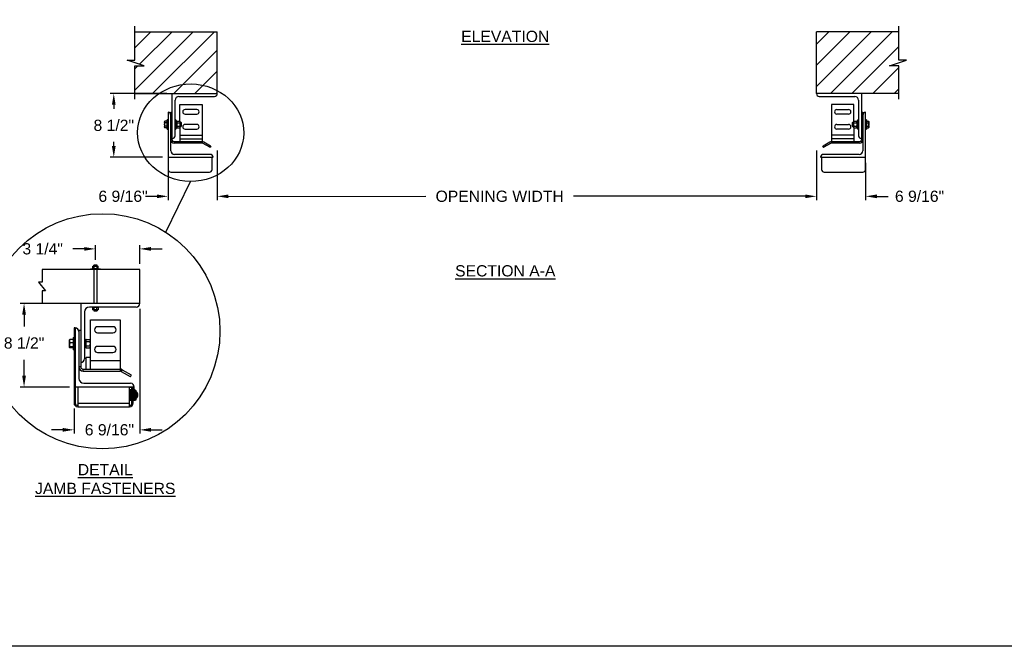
# Model space of a CAD drawing. Header units: inches. Extents: x 144.9 to 238.4, y 214.8 to 247.7.
# Tile 79 of 256: x 151.8 to 160, y 234.4 to 239.7. Entities that reach past the tile are written whole.
import ezdxf

# ---------------------------------------------------------------- set-up
doc = ezdxf.new("R2010")
doc.units = ezdxf.units.IN
doc.header["$LTSCALE"] = 0.25
doc.header["$MEASUREMENT"] = 0
for name, color, linetype in [('ANNOTATIONS', 1, 'Continuous'), ('DETAILS', 4, 'Continuous'), ('MOTOR LH', 7, 'Continuous')]:
    doc.layers.add(name, color=color, linetype=linetype)
doc.styles.add('ARIAL', font='arial.ttf', dxfattribs={"height": 0.09375})
doc.dimstyles.new('STANDARD$0', dxfattribs={"dimtxt": 0.09375, "dimasz": 0.09375, "dimexe": 0.03125, "dimexo": 0.046875, "dimgap": 0.09, "dimtad": 0, "dimtih": 1, "dimtoh": 1, "dimdec": 4, "dimzin": 0, "dimdsep": 46, "dimtxsty": 'ARIAL', "dimcen": 0.09, "dimadec": 0, "dimazin": 0, "dimtfac": 1, "dimtdec": 4, "dimtofl": 0, "dimtmove": 0, "dimatfit": 1, "dimfxl": 1, "dimtolj": 1, "dimtzin": 0, "dimarcsym": 0})
pattern_1 = [(45, (-24.72043, -11.24791), (-0.08838835, 0.08838835), [])]

# ---------------------------------------------------------------- blocks, each defined once
blk = doc.blocks.new('*D52')
at = {"layer": 'ANNOTATIONS', "color": 0, "lineweight": -2, "transparency": 16777216}
for p, q in [((153.0498, 239.06), (152.5772, 239.06)), ((152.6085, 238.9663), (152.6085, 238.9329)), ((152.6085, 238.6225), (152.6085, 238.6559)), ((153.0146, 238.5288), (152.5772, 238.5288))]:
    blk.add_line(p, q, dxfattribs=at)
at = {"layer": 'ANNOTATIONS', "color": 0, "transparency": 16777216}
for points in [[(152.5928, 238.9663), (152.6241, 238.9663), (152.6085, 239.06)], [(152.5928, 238.6225), (152.6241, 238.6225), (152.6085, 238.5288)]]:
    blk.add_solid(points, dxfattribs=at)
at = {"layer": 'defpoints', "color": 0, "transparency": 16777216}
for p in [(153.0966, 239.06), (152.6085, 238.5288), (153.0615, 238.5288)]:
    blk.add_point(p, dxfattribs=at)
at = {"layer": 'ANNOTATIONS', "color": 0, "transparency": 16777216, "insert": (152.6085, 238.7944), "char_height": 0.09375, "attachment_point": 5, "style": 'ARIAL'}
blk.add_mtext('\\A1;8 1/2"', dxfattribs=at)
blk = doc.blocks.new('*D56')
at = {"layer": 'ANNOTATIONS', "color": 0, "lineweight": -2, "transparency": 16777216}
for p, q in [((152.8256, 237.2622), (152.8256, 236.2223)), ((152.2768, 236.4303), (152.2768, 236.2223)), ((152.1831, 236.2535), (152.0893, 236.2535)), ((152.9193, 236.2535), (153.0131, 236.2535))]:
    blk.add_line(p, q, dxfattribs=at)
at = {"layer": 'ANNOTATIONS', "color": 0, "transparency": 16777216}
for points in [[(152.1831, 236.2692), (152.1831, 236.2379), (152.2768, 236.2535)], [(152.9193, 236.2692), (152.9193, 236.2379), (152.8256, 236.2535)]]:
    blk.add_solid(points, dxfattribs=at)
at = {"layer": 'defpoints', "color": 0, "transparency": 16777216}
for p in [(152.8256, 237.309), (152.2768, 236.4771), (152.8256, 236.2535)]:
    blk.add_point(p, dxfattribs=at)
at = {"layer": 'ANNOTATIONS', "color": 0, "transparency": 16777216, "insert": (152.5719, 236.2535), "char_height": 0.09375, "attachment_point": 5, "style": 'ARIAL'}
blk.add_mtext('\\A1;6 9/16"', dxfattribs=at)
blk = doc.blocks.new('*D57')
at = {"layer": 'ANNOTATIONS', "color": 0, "lineweight": -2, "transparency": 16777216}
for p, q in [((152.1661, 237.309), (151.8286, 237.309)), ((151.8599, 237.2153), (151.8599, 237.1162)), ((151.8599, 236.7048), (151.8599, 236.8392)), ((152.2398, 236.611), (151.8286, 236.611))]:
    blk.add_line(p, q, dxfattribs=at)
at = {"layer": 'ANNOTATIONS', "color": 0, "transparency": 16777216}
for points in [[(151.8442, 237.2153), (151.8755, 237.2153), (151.8599, 237.309)], [(151.8442, 236.7048), (151.8755, 236.7048), (151.8599, 236.611)]]:
    blk.add_solid(points, dxfattribs=at)
at = {"layer": 'defpoints', "color": 0, "transparency": 16777216}
for p in [(152.213, 237.309), (151.8599, 236.611), (152.2867, 236.611)]:
    blk.add_point(p, dxfattribs=at)
at = {"layer": 'ANNOTATIONS', "color": 0, "transparency": 16777216, "insert": (151.8599, 236.9777), "char_height": 0.09375, "attachment_point": 5, "style": 'ARIAL'}
blk.add_mtext('\\A1;8 1/2"', dxfattribs=at)
blk = doc.blocks.new('*D58')
at = {"layer": 'ANNOTATIONS', "color": 0, "lineweight": -2, "transparency": 16777216}
for p, q in [((152.3619, 237.7638), (152.2681, 237.7638)), ((152.4556, 237.6738), (152.4556, 237.795)), ((152.8256, 237.6392), (152.8256, 237.795)), ((152.9193, 237.7638), (153.0131, 237.7638))]:
    blk.add_line(p, q, dxfattribs=at)
at = {"layer": 'ANNOTATIONS', "color": 0, "transparency": 16777216}
for points in [[(152.3619, 237.7794), (152.3619, 237.7482), (152.4556, 237.7638)], [(152.9193, 237.7794), (152.9193, 237.7482), (152.8256, 237.7638)]]:
    blk.add_solid(points, dxfattribs=at)
at = {"layer": 'defpoints', "color": 0, "transparency": 16777216}
for p in [(152.8256, 237.7638), (152.4556, 237.6269), (152.8256, 237.5923)]:
    blk.add_point(p, dxfattribs=at)
at = {"layer": 'ANNOTATIONS', "color": 0, "transparency": 16777216, "insert": (152.015, 237.7638), "char_height": 0.09375, "attachment_point": 5, "style": 'ARIAL'}
blk.add_mtext('\\A1;3 1/4"', dxfattribs=at)
blk = doc.blocks.new('*D59')
at = {"layer": 'ANNOTATIONS', "color": 0, "lineweight": -2, "transparency": 16777216}
for p, q in [((153.4716, 238.5841), (153.4716, 238.1712)), ((158.4716, 238.5842), (158.4716, 238.1713)), ((153.5654, 238.2024), (155.212, 238.2025)), ((158.3779, 238.2025), (156.4447, 238.2025))]:
    blk.add_line(p, q, dxfattribs=at)
at = {"layer": 'ANNOTATIONS', "color": 0, "transparency": 16777216}
for points in [[(153.5654, 238.218), (153.5654, 238.1868), (153.4716, 238.2024)], [(158.3779, 238.2181), (158.3779, 238.1869), (158.4716, 238.2025)]]:
    blk.add_solid(points, dxfattribs=at)
at = {"layer": 'defpoints', "color": 0, "transparency": 16777216}
for p in [(153.4716, 238.631), (158.4716, 238.6311), (158.4716, 238.2025)]:
    blk.add_point(p, dxfattribs=at)
at = {"layer": 'ANNOTATIONS', "color": 0, "transparency": 16777216, "insert": (155.8284, 238.2025), "char_height": 0.09375, "attachment_point": 5, "style": 'ARIAL'}
blk.add_mtext('\\A1;OPENING WIDTH', dxfattribs=at)

msp = doc.modelspace()

# ---------------------------------------------------------------- hatches: boundary and pattern name
at = {"layer": 'MOTOR LH'}
h = msp.add_hatch(dxfattribs=at)
h.set_pattern_fill('ANSI31', color=256, style=0)
h.set_pattern_definition(pattern_1)
h.paths.add_polyline_path([(153.47163, 239.57566), (152.78413, 239.57566), (152.78413, 239.33845), (152.72002, 239.33845), (152.86209, 239.29155), (152.78413, 239.29155), (152.78413, 239.06003), (153.47163, 239.06003), (153.47163, 239.22253)])
h = msp.add_hatch(dxfattribs=at)
h.set_pattern_fill('ANSI31', color=256, style=0)
h.set_pattern_definition(pattern_1)
h.paths.add_polyline_path([(159.22323, 239.33845), (159.15913, 239.33845), (159.15913, 239.57566), (158.47163, 239.57566), (158.47163, 239.06003), (158.4898, 239.06003), (159.15913, 239.06003), (159.15913, 239.29155), (159.08116, 239.29155)])

# ---------------------------------------------------------------- linework, layer by layer
at = {"layer": 'ANNOTATIONS'}
for p, q in [((153.06147, 238.48191), (153.06147, 238.17116)), ((158.88178, 238.48191), (158.88178, 238.17116)), ((152.96772, 238.20241), (152.87397, 238.20241)), ((158.97553, 238.20241), (159.06928, 238.20241))]:
    msp.add_line(p, q, dxfattribs=at)
for points in [[(152.96772, 238.21804), (152.96772, 238.18679), (153.06147, 238.20241)], [(158.97553, 238.21804), (158.97553, 238.18679), (158.88178, 238.20241)]]:
    msp.add_solid(points, dxfattribs=at)
at = {"layer": 'defpoints'}
msp.add_lwpolyline([(165.56148, 234.44685), (144.92558, 234.44685), (144.92558, 247.18196), (165.56148, 247.18196)], close=True, dxfattribs=at)
at = {"layer": 'DETAILS'}
for p, q in [((153.04254, 237.90268), (153.24739, 238.32638)), ((152.43242, 237.60861), (152.43242, 237.61967)), ((152.43242, 237.61967), (152.47882, 237.61967)), ((152.43248, 237.59886), (152.43248, 237.61967)), ((152.44193, 237.61967), (152.44193, 237.62688)), ((152.46931, 237.62688), (152.44193, 237.62688)), ((152.44543, 237.59886), (152.44543, 237.61967)), ((152.46857, 237.59886), (152.46857, 237.61967)), ((152.46931, 237.61967), (152.46931, 237.62688)), ((152.47877, 237.59886), (152.47877, 237.61967)), ((152.47882, 237.60861), (152.47882, 237.61967)), ((152.82556, 237.59229), (152.01019, 237.59229)), ((152.01019, 237.59229), (152.01019, 237.48721)), ((152.4965, 237.59558), (152.41474, 237.59558)), ((152.41474, 237.59229), (152.41474, 237.59558)), ((152.42934, 237.59886), (152.42934, 237.59558)), ((152.42934, 237.59886), (152.4819, 237.59886)), ((152.44193, 237.59229), (152.44193, 237.30904)), ((152.46931, 237.30904), (152.46931, 237.59229)), ((152.4819, 237.59558), (152.4819, 237.59886)), ((152.4965, 237.59229), (152.4965, 237.59558)), ((152.82556, 237.30904), (152.82556, 237.59229)), ((152.01019, 237.48721), (151.98102, 237.48721)), ((151.98102, 237.48721), (152.03936, 237.41413)), ((152.03936, 237.41413), (152.01019, 237.41413)), ((152.01019, 237.41413), (152.01019, 237.30904)), ((152.82556, 237.30904), (152.01019, 237.30904)), ((152.33284, 237.30904), (152.33284, 236.78042)), ((152.79476, 237.27825), (152.4047, 237.27825)), ((152.42913, 237.27825), (152.42913, 237.27497)), ((152.48169, 237.27497), (152.42913, 237.27497)), ((152.43226, 237.27497), (152.43226, 237.25416)), ((152.44246, 237.27497), (152.44246, 237.25416)), ((152.4656, 237.27497), (152.4656, 237.25416)), ((152.47855, 237.27497), (152.47855, 237.25416)), ((152.48169, 237.27497), (152.48169, 237.27825)), ((152.36364, 237.23719), (152.36364, 236.84713)), ((152.43221, 237.26522), (152.43221, 237.25416)), ((152.47861, 237.25416), (152.43221, 237.25416)), ((152.44172, 237.25416), (152.44172, 237.24695)), ((152.44172, 237.24695), (152.46909, 237.24695)), ((152.46909, 237.25416), (152.46909, 237.24695)), ((152.47861, 237.26522), (152.47861, 237.25416)), ((152.41459, 236.75989), (152.41459, 237.17049)), ((152.41459, 237.17049), (152.66095, 237.17049)), ((152.60193, 237.11403), (152.47362, 237.11403)), ((152.66095, 237.17049), (152.66095, 236.7445)), ((152.26862, 237.02419), (152.27683, 237.02419)), ((152.26862, 237.02419), (152.26862, 236.92155)), ((152.28665, 237.10375), (152.27683, 237.10375)), ((152.27683, 237.10375), (152.27683, 236.47715)), ((152.28665, 237.10375), (152.28665, 236.47715)), ((152.31745, 237.08324), (152.31745, 236.68289)), ((152.33284, 237.08324), (152.31745, 237.08324)), ((152.47362, 237.06271), (152.60193, 237.06271)), ((152.23873, 237.00366), (152.23906, 237.00424)), ((152.23873, 236.94208), (152.23873, 237.00366)), ((152.23906, 236.9415), (152.23873, 236.94208)), ((152.23906, 237.00424), (152.24045, 237.00664)), ((152.24148, 237.00825), (152.24041, 237.00553)), ((152.2407, 237.00658), (152.24148, 237.00825)), ((152.26862, 237.00831), (152.24148, 237.00831)), ((152.26862, 237.00825), (152.24148, 237.00825)), ((152.26862, 237.00635), (152.24148, 237.00635)), ((152.26862, 236.97924), (152.24148, 236.97924)), ((152.26862, 236.94576), (152.24148, 236.94576)), ((152.26862, 237.00842), (152.2513, 237.00842)), ((152.36364, 237.00855), (152.3739, 237.00855)), ((152.3739, 236.93719), (152.3739, 237.00855)), ((152.3739, 237.00366), (152.37801, 237.00843)), ((152.37801, 236.93731), (152.3739, 236.94208)), ((152.37801, 237.00843), (152.40659, 237.00843)), ((152.37801, 236.99065), (152.40659, 236.99065)), ((152.37801, 236.95509), (152.40659, 236.95509)), ((152.40659, 237.00843), (152.41069, 237.00366)), ((152.41069, 236.94208), (152.40659, 236.93731)), ((152.41069, 237.00366), (152.41069, 236.94208)), ((152.41069, 236.9934), (152.41459, 236.9934)), ((152.41459, 236.95234), (152.41069, 236.95234)), ((152.60193, 236.94979), (152.47362, 236.94979)), ((152.24045, 236.9391), (152.23926, 236.94116)), ((152.26862, 236.93939), (152.24148, 236.93939)), ((152.26862, 236.93749), (152.24148, 236.93749)), ((152.26862, 236.93743), (152.24148, 236.93743)), ((152.26862, 236.93732), (152.2513, 236.93732)), ((152.27683, 236.92155), (152.26862, 236.92155)), ((152.3739, 236.94106), (152.36364, 236.94106)), ((152.3739, 236.93893), (152.36364, 236.93893)), ((152.3739, 236.93719), (152.36364, 236.93719)), ((152.37801, 236.93731), (152.40659, 236.93731)), ((152.47362, 236.89847), (152.60193, 236.89847)), ((152.33284, 236.78042), (152.31745, 236.78042)), ((152.37867, 236.75989), (152.37867, 236.85738)), ((152.41459, 236.85738), (152.37867, 236.85738)), ((152.41459, 236.83175), (152.66095, 236.83175)), ((152.35337, 236.7445), (152.35337, 236.75989)), ((152.35337, 236.75989), (152.66095, 236.75989)), ((152.35337, 236.7445), (152.66095, 236.7445)), ((152.37867, 236.76113), (152.41459, 236.76113)), ((152.67122, 236.74175), (152.67891, 236.75508)), ((152.67122, 236.74175), (152.74502, 236.69914)), ((152.67891, 236.75508), (152.75271, 236.71247)), ((152.75062, 236.70064), (152.75422, 236.70686)), ((152.35851, 236.64183), (152.74857, 236.64183)), ((152.77937, 236.61103), (152.28665, 236.61103)), ((152.30718, 236.61103), (152.30718, 236.4468)), ((152.73919, 236.4468), (152.73919, 236.61103)), ((152.73919, 236.60856), (152.75972, 236.60856)), ((152.75415, 236.58691), (152.73919, 236.58691)), ((152.73919, 236.58689), (152.75415, 236.58689)), ((152.75415, 236.58685), (152.73919, 236.58685)), ((152.73919, 236.58657), (152.75415, 236.58657)), ((152.75415, 236.58646), (152.73919, 236.58646)), ((152.73919, 236.58593), (152.75415, 236.58593)), ((152.75415, 236.58575), (152.73919, 236.58575)), ((152.73919, 236.58497), (152.75415, 236.58497)), ((152.75415, 236.58472), (152.73919, 236.58472)), ((152.73919, 236.5837), (152.75415, 236.5837)), ((152.75415, 236.58338), (152.73919, 236.58338)), ((152.73919, 236.58212), (152.75415, 236.58212)), ((152.75415, 236.58175), (152.73919, 236.58175)), ((152.73919, 236.58026), (152.75415, 236.58026)), ((152.75415, 236.57982), (152.73919, 236.57982)), ((152.73919, 236.57812), (152.75415, 236.57812)), ((152.75415, 236.57763), (152.73919, 236.57763)), ((152.73919, 236.57572), (152.75415, 236.57572)), ((152.75415, 236.57518), (152.73919, 236.57518)), ((152.73919, 236.57308), (152.75415, 236.57308)), ((152.75415, 236.57249), (152.73919, 236.57249)), ((152.73919, 236.57023), (152.75415, 236.57023)), ((152.75415, 236.56959), (152.73919, 236.56959)), ((152.73919, 236.56717), (152.75415, 236.56717)), ((152.75415, 236.56649), (152.73919, 236.56649)), ((152.73919, 236.56394), (152.75415, 236.56394)), ((152.75415, 236.56323), (152.73919, 236.56323)), ((152.73919, 236.56055), (152.75415, 236.56055)), ((152.75415, 236.55981), (152.73919, 236.55981)), ((152.73919, 236.55704), (152.75415, 236.55704)), ((152.75415, 236.55628), (152.73919, 236.55628)), ((152.73919, 236.55343), (152.75415, 236.55343)), ((152.75415, 236.55265), (152.73919, 236.55265)), ((152.73919, 236.54975), (152.75415, 236.54975)), ((152.75415, 236.54896), (152.73919, 236.54896)), ((152.73919, 236.54603), (152.75415, 236.54603)), ((152.75415, 236.54523), (152.73919, 236.54523)), ((152.73919, 236.54229), (152.75415, 236.54229)), ((152.75415, 236.5415), (152.73919, 236.5415)), ((152.73919, 236.53857), (152.75415, 236.53857)), ((152.75415, 236.53778), (152.73919, 236.53778)), ((152.73919, 236.53489), (152.75415, 236.53489)), ((152.75415, 236.53411), (152.73919, 236.53411)), ((152.73919, 236.53128), (152.75415, 236.53128)), ((152.75415, 236.58689), (152.75415, 236.50127)), ((152.7554, 236.57319), (152.75538, 236.57307)), ((152.7567, 236.57076), (152.75734, 236.57076)), ((152.75863, 236.57319), (152.75862, 236.57307)), ((152.75972, 236.47715), (152.75972, 236.61103)), ((152.76954, 236.47715), (152.76954, 236.61103)), ((152.76954, 236.60856), (152.77937, 236.60856)), ((152.76954, 236.58691), (152.78571, 236.58691)), ((152.78571, 236.58688), (152.76954, 236.58688)), ((152.76954, 236.58664), (152.78571, 236.58664)), ((152.78571, 236.58654), (152.76954, 236.58654)), ((152.76954, 236.58604), (152.78571, 236.58604)), ((152.78571, 236.58587), (152.76954, 236.58587)), ((152.76954, 236.58513), (152.78571, 236.58513)), ((152.78571, 236.58489), (152.76954, 236.58489)), ((152.76954, 236.5839), (152.78571, 236.5839)), ((152.78571, 236.5836), (152.76954, 236.5836)), ((152.76954, 236.58237), (152.78571, 236.58237)), ((152.78571, 236.582), (152.76954, 236.582)), ((152.76954, 236.58055), (152.78571, 236.58055)), ((152.78571, 236.58012), (152.76954, 236.58012)), ((152.76954, 236.57845), (152.78571, 236.57845)), ((152.78571, 236.57797), (152.76954, 236.57797)), ((152.76954, 236.57609), (152.78571, 236.57609)), ((152.78571, 236.57555), (152.76954, 236.57555)), ((152.76954, 236.57348), (152.78571, 236.57348)), ((152.78571, 236.5729), (152.76954, 236.5729)), ((152.76954, 236.57066), (152.78571, 236.57066)), ((152.78571, 236.57003), (152.76954, 236.57003)), ((152.76954, 236.56763), (152.78571, 236.56763)), ((152.78571, 236.56696), (152.76954, 236.56696)), ((152.76954, 236.56442), (152.78571, 236.56442)), ((152.78571, 236.56371), (152.76954, 236.56371)), ((152.76954, 236.56105), (152.78571, 236.56105)), ((152.78571, 236.56032), (152.76954, 236.56032)), ((152.76954, 236.55756), (152.78571, 236.55756)), ((152.78571, 236.5568), (152.76954, 236.5568)), ((152.76954, 236.55396), (152.78571, 236.55396)), ((152.78571, 236.55319), (152.76954, 236.55319)), ((152.76954, 236.55029), (152.78571, 236.55029)), ((152.78571, 236.5495), (152.76954, 236.5495)), ((152.76954, 236.54658), (152.78571, 236.54658)), ((152.78571, 236.54578), (152.76954, 236.54578)), ((152.76954, 236.54284), (152.78571, 236.54284)), ((152.78571, 236.54204), (152.76954, 236.54204)), ((152.76954, 236.53911), (152.78571, 236.53911)), ((152.78571, 236.53832), (152.76954, 236.53832)), ((152.76954, 236.53542), (152.78571, 236.53542)), ((152.78571, 236.53464), (152.76954, 236.53464)), ((152.76954, 236.5318), (152.78571, 236.5318)), ((152.78571, 236.53104), (152.76954, 236.53104)), ((152.77937, 236.60856), (152.77936, 236.61041)), ((152.77937, 236.58691), (152.77937, 236.61103)), ((152.78571, 236.50223), (152.78571, 236.58691)), ((152.78571, 236.5829), (152.79541, 236.5829)), ((152.78571, 236.58287), (152.79541, 236.58287)), ((152.78571, 236.57593), (152.79541, 236.57593)), ((152.78571, 236.55097), (152.79541, 236.55097)), ((152.78571, 236.53711), (152.79541, 236.53711)), ((152.79541, 236.50528), (152.79541, 236.5829)), ((152.79541, 236.57093), (152.79551, 236.57075)), ((152.79541, 236.57012), (152.7977, 236.56987)), ((152.7977, 236.56987), (152.7977, 236.51831)), ((152.28665, 236.47715), (152.27683, 236.47715)), ((152.30718, 236.47715), (152.73919, 236.47715)), ((152.75415, 236.53052), (152.73919, 236.53052)), ((152.73919, 236.52776), (152.75415, 236.52776)), ((152.75415, 236.52703), (152.73919, 236.52703)), ((152.73919, 236.52437), (152.75415, 236.52437)), ((152.75415, 236.52367), (152.73919, 236.52367)), ((152.73919, 236.52114), (152.75415, 236.52114)), ((152.75415, 236.52047), (152.73919, 236.52047)), ((152.73919, 236.51807), (152.75415, 236.51807)), ((152.75415, 236.51744), (152.73919, 236.51744)), ((152.73919, 236.5152), (152.75415, 236.5152)), ((152.75415, 236.51462), (152.73919, 236.51462)), ((152.73919, 236.51256), (152.75415, 236.51256)), ((152.75415, 236.51202), (152.73919, 236.51202)), ((152.73919, 236.51015), (152.75415, 236.51015)), ((152.75415, 236.50967), (152.73919, 236.50967)), ((152.73919, 236.508), (152.75415, 236.508)), ((152.75415, 236.50758), (152.73919, 236.50758)), ((152.73919, 236.50613), (152.75415, 236.50613)), ((152.75415, 236.50576), (152.73919, 236.50576)), ((152.73919, 236.50454), (152.75415, 236.50454)), ((152.75415, 236.50424), (152.73919, 236.50424)), ((152.73919, 236.50326), (152.75415, 236.50326)), ((152.75415, 236.50302), (152.73919, 236.50302)), ((152.73919, 236.50228), (152.75415, 236.50228)), ((152.75415, 236.50212), (152.73919, 236.50212)), ((152.73919, 236.50163), (152.75415, 236.50163)), ((152.75415, 236.50153), (152.73919, 236.50153)), ((152.73919, 236.5013), (152.75415, 236.5013)), ((152.75415, 236.50127), (152.73919, 236.50127)), ((152.75358, 236.51744), (152.75357, 236.51769)), ((152.75415, 236.51273), (152.75972, 236.51273)), ((152.75571, 236.51742), (152.75508, 236.51742)), ((152.75703, 236.51511), (152.75702, 236.51499)), ((152.75895, 236.51742), (152.75831, 236.51742)), ((152.76954, 236.47715), (152.75972, 236.47715)), ((152.76954, 236.52827), (152.78571, 236.52827)), ((152.78571, 236.52753), (152.76954, 236.52753)), ((152.76954, 236.52486), (152.78571, 236.52486)), ((152.78571, 236.52415), (152.76954, 236.52415)), ((152.76954, 236.5216), (152.78571, 236.5216)), ((152.78571, 236.52092), (152.76954, 236.52092)), ((152.76954, 236.5185), (152.78571, 236.5185)), ((152.78571, 236.51787), (152.76954, 236.51787)), ((152.76993, 236.51502), (152.76954, 236.51574)), ((152.76954, 236.51561), (152.78571, 236.51561)), ((152.78571, 236.51502), (152.76954, 236.51502)), ((152.76954, 236.51293), (152.78571, 236.51293)), ((152.78571, 236.51239), (152.76954, 236.51239)), ((152.76954, 236.51048), (152.78571, 236.51048)), ((152.78571, 236.51), (152.76954, 236.51)), ((152.76954, 236.5083), (152.78571, 236.5083)), ((152.78571, 236.50787), (152.76954, 236.50787)), ((152.76954, 236.50638), (152.78571, 236.50638)), ((152.78571, 236.50601), (152.76954, 236.50601)), ((152.76954, 236.50475), (152.78571, 236.50475)), ((152.78571, 236.50445), (152.76954, 236.50445)), ((152.76954, 236.50343), (152.78571, 236.50343)), ((152.78571, 236.50318), (152.76954, 236.50318)), ((152.76954, 236.50241), (152.78571, 236.50241)), ((152.78571, 236.50223), (152.76954, 236.50223)), ((152.76954, 236.5017), (152.78571, 236.5017)), ((152.78571, 236.5016), (152.76954, 236.5016)), ((152.76954, 236.50133), (152.78571, 236.50133)), ((152.78571, 236.50129), (152.76954, 236.50129)), ((152.76954, 236.50127), (152.78571, 236.50127)), ((152.78571, 236.51219), (152.79541, 236.51219)), ((152.78571, 236.50528), (152.79541, 236.50528)), ((152.78571, 236.50129), (152.78571, 236.50222)), ((152.7977, 236.51831), (152.79541, 236.51806)), ((152.30718, 236.4468), (152.73919, 236.4468))]:
    msp.add_line(p, q, dxfattribs=at)
msp.add_circle((152.51324, 237.07666), 0.98106, dxfattribs=at)
for centre, radius, start, end in [((152.4047, 237.23719), 0.04106, 90, 180), ((152.79476, 237.30904), 0.03079, 270, 0), ((152.47362, 237.08837), 0.02566, 90, 270), ((152.60193, 237.08837), 0.02566, 270, 90), ((152.28665, 237.07295), 0.03079, 0, 90), ((152.47362, 236.92413), 0.02566, 90, 270), ((152.60193, 236.92413), 0.02566, 270, 90), ((152.35337, 236.78042), 0.03593, 180, 270), ((152.33284, 236.84713), 0.03079, 270, 0), ((152.35337, 236.78042), 0.02053, 180, 270), ((152.66095, 236.72397), 0.03593, 60, 90), ((152.66095, 236.72397), 0.02053, 60, 90), ((152.74707, 236.7027), 0.00411, 240, 330), ((152.75066, 236.70892), 0.00411, 330, 60), ((152.35851, 236.68289), 0.04106, 180, 270), ((152.74857, 236.61103), 0.03079, 360, 90), ((152.77779, 236.54409), 0.03258, 307.686145, 52.313855), ((152.30718, 236.47715), 0.03035, 180, 270), ((152.30718, 236.47715), 0.02053, 180, 270), ((152.73919, 236.47715), 0.03035, 270, 0), ((152.73919, 236.47715), 0.02053, 270, 0)]:
    msp.add_arc(centre, radius, start, end, dxfattribs=at)
msp.add_ellipse((153.25019, 238.73336), major_axis=(0.4425, -0.00305), ratio=0.919729, dxfattribs=at)
for points, knots in [([(152.24148, 237.00635), (152.24071, 237.00415), (152.23916, 236.99971), (152.23887, 236.99511), (152.23873, 236.99279)], [0, 0, 0, 0, 0.4954797, 1, 1, 1, 1]), ([(152.23873, 236.99279), (152.23873, 236.99247), (152.23876, 236.99004), (152.23936, 236.98545), (152.24077, 236.98132), (152.24148, 236.97924)], [0, 0, 0, 0, 0.0701138, 0.5307849, 1, 1, 1, 1]), ([(152.24148, 236.97924), (152.24111, 236.97799), (152.23949, 236.97253), (152.23906, 236.96686), (152.23873, 236.9625)], [0, 0, 0, 0, 0.22935, 1, 1, 1, 1]), ([(152.23873, 236.9625), (152.23876, 236.9611), (152.2389, 236.95544), (152.24037, 236.94992), (152.24148, 236.94576)], [0, 0, 0, 0, 0.2462973, 1, 1, 1, 1]), ([(152.24148, 236.94576), (152.24071, 236.94524), (152.23916, 236.9442), (152.23887, 236.94312), (152.23873, 236.94257)], [0, 0, 0, 0, 0.4954604, 1, 1, 1, 1]), ([(152.23873, 236.94257), (152.23873, 236.9425), (152.23876, 236.94193), (152.23936, 236.94085), (152.24077, 236.93988), (152.24148, 236.93939)], [0, 0, 0, 0, 0.07010078, 0.53078485, 1, 1, 1, 1]), ([(152.23917, 237.00417), (152.23927, 237.00441), (152.2396, 237.00515), (152.24072, 237.00586), (152.24148, 237.00635)], [0, 0, 0, 0, 0.3181838, 1, 1, 1, 1]), ([(152.37801, 237.00843), (152.37693, 237.00705), (152.37473, 237.00423), (152.37391, 237.00116), (152.3739, 236.99958), (152.3739, 236.99954)], [0, 0, 0, 0, 0.4843255, 0.9863193, 1, 1, 1, 1]), ([(152.3739, 236.99954), (152.37406, 236.99829), (152.37438, 236.99576), (152.37622, 236.99282), (152.37761, 236.99114), (152.37801, 236.99065)], [0, 0, 0, 0, 0.4063083, 0.8272677, 1, 1, 1, 1]), ([(152.37801, 236.99065), (152.37693, 236.98789), (152.37473, 236.98226), (152.37391, 236.97611), (152.3739, 236.97295), (152.3739, 236.97287)], [0, 0, 0, 0, 0.48434, 0.9863261, 1, 1, 1, 1]), ([(152.3739, 236.97287), (152.37406, 236.97038), (152.37438, 236.96531), (152.37622, 236.95942), (152.37761, 236.95607), (152.37801, 236.95509)], [0, 0, 0, 0, 0.4062922, 0.82727, 1, 1, 1, 1]), ([(152.37801, 236.95509), (152.3774, 236.95434), (152.37596, 236.95256), (152.37429, 236.94959), (152.37403, 236.94734), (152.3739, 236.9462)], [0, 0, 0, 0, 0.2654638, 0.6280537, 1, 1, 1, 1]), ([(152.3739, 236.9462), (152.37391, 236.946), (152.37394, 236.94467), (152.37461, 236.94218), (152.37625, 236.93943), (152.37758, 236.93784), (152.37801, 236.93731)], [0, 0, 0, 0, 0.0665197, 0.4352912, 0.8145502, 1, 1, 1, 1]), ([(152.40659, 237.00843), (152.40767, 237.00705), (152.40986, 237.00423), (152.41069, 237.00116), (152.41069, 236.99958), (152.41069, 236.99954)], [0, 0, 0, 0, 0.4843256, 0.9863193, 1, 1, 1, 1]), ([(152.41069, 236.99954), (152.41054, 236.99829), (152.41022, 236.99576), (152.40838, 236.99282), (152.40699, 236.99114), (152.40659, 236.99065)], [0, 0, 0, 0, 0.4063086, 0.8272681, 1, 1, 1, 1]), ([(152.40659, 236.99065), (152.40767, 236.98789), (152.40986, 236.98226), (152.41069, 236.97611), (152.41069, 236.97295), (152.41069, 236.97287)], [0, 0, 0, 0, 0.48434, 0.9863261, 1, 1, 1, 1]), ([(152.41069, 236.97287), (152.41054, 236.97038), (152.41022, 236.96531), (152.40838, 236.95942), (152.40699, 236.95607), (152.40659, 236.95509)], [0, 0, 0, 0, 0.4062925, 0.8272704, 1, 1, 1, 1]), ([(152.40659, 236.95509), (152.4072, 236.95434), (152.40864, 236.95256), (152.4103, 236.94959), (152.41056, 236.94734), (152.41069, 236.9462)], [0, 0, 0, 0, 0.2654634, 0.6280535, 1, 1, 1, 1]), ([(152.41069, 236.9462), (152.41069, 236.946), (152.41066, 236.94467), (152.40999, 236.94218), (152.40834, 236.93943), (152.40702, 236.93784), (152.40659, 236.93731)], [0, 0, 0, 0, 0.0665197, 0.4352912, 0.8145502, 1, 1, 1, 1]), ([(152.24001, 236.94052), (152.24012, 236.94005), (152.24035, 236.93902), (152.24108, 236.93803), (152.24148, 236.93749)], [0, 0, 0, 0, 0.4516846, 1, 1, 1, 1]), ([(152.7541, 236.57076), (152.75431, 236.57116), (152.75474, 236.57197), (152.75517, 236.57277), (152.75538, 236.57317)], [0, 0, 0, 0, 0.4967659, 1, 1, 1, 1]), ([(152.75571, 236.51759), (152.75564, 236.51796), (152.75552, 236.51875), (152.75532, 236.5248), (152.75512, 236.5336), (152.75491, 236.54409), (152.75471, 236.55459), (152.75451, 236.56335), (152.75433, 236.5691), (152.75421, 236.56986), (152.75416, 236.57018)], [0, 0, 0, 0, 0.1202772, 0.2513533, 0.3824302, 0.5135067, 0.6445832, 0.7756596, 0.906736, 1, 1, 1, 1]), ([(152.75508, 236.51742), (152.75501, 236.51782), (152.75487, 236.51862), (152.75467, 236.5248), (152.75447, 236.53358), (152.7543, 236.54248), (152.7542, 236.54761), (152.75416, 236.54936)], [0, 0, 0, 0, 0.2214299, 0.4428589, 0.6642894, 0.8857193, 1, 1, 1, 1]), ([(152.75542, 236.57317), (152.75563, 236.57277), (152.75606, 236.57196), (152.75649, 236.57115), (152.75671, 236.57075)], [0, 0, 0, 0, 0.5000075, 1, 1, 1, 1]), ([(152.757, 236.51511), (152.75696, 236.51529), (152.75688, 236.51566), (152.75674, 236.51863), (152.75661, 236.52327), (152.75648, 236.52938), (152.75634, 236.53647), (152.75621, 236.54409), (152.75608, 236.55171), (152.75594, 236.55881), (152.7558, 236.56491), (152.75567, 236.56955), (152.75554, 236.57252), (152.75545, 236.57289), (152.75542, 236.57307)], [0, 0, 0, 0, 0.0743091, 0.1603292, 0.2448774, 0.329427, 0.4154487, 0.5000001, 0.5845508, 0.670573, 0.7551227, 0.8396709, 0.925691, 1, 1, 1, 1]), ([(152.75831, 236.51742), (152.75824, 236.51782), (152.75811, 236.51862), (152.75791, 236.52479), (152.7577, 236.53361), (152.7575, 236.54409), (152.7573, 236.55458), (152.7571, 236.56338), (152.7569, 236.56943), (152.75677, 236.57022), (152.75671, 236.5706)], [0, 0, 0, 0, 0.1263008, 0.2526011, 0.3789022, 0.505203, 0.6315038, 0.7578044, 0.884105, 1, 1, 1, 1]), ([(152.75733, 236.57076), (152.75754, 236.57116), (152.75797, 236.57197), (152.7584, 236.57277), (152.75862, 236.57317)], [0, 0, 0, 0, 0.4967659, 1, 1, 1, 1]), ([(152.75894, 236.51759), (152.75888, 236.51796), (152.75875, 236.51875), (152.75855, 236.5248), (152.75835, 236.5336), (152.75815, 236.54409), (152.75795, 236.55458), (152.75774, 236.56339), (152.75754, 236.56956), (152.75741, 236.57036), (152.75734, 236.57076)], [0, 0, 0, 0, 0.11589497, 0.24219527, 0.36849639, 0.49479717, 0.62109796, 0.74739859, 0.87369922, 1, 1, 1, 1]), ([(152.75865, 236.57317), (152.75886, 236.57277), (152.75922, 236.5721), (152.75958, 236.57143), (152.75972, 236.57116)], [0, 0, 0, 0, 0.6023315, 1, 1, 1, 1]), ([(152.75972, 236.52905), (152.75972, 236.5292), (152.75967, 236.53137), (152.75957, 236.53655), (152.75944, 236.54407), (152.75931, 236.55171), (152.75917, 236.5588), (152.75904, 236.56491), (152.75891, 236.56955), (152.75877, 236.57252), (152.75869, 236.57289), (152.75865, 236.57307)], [0, 0, 0, 0, 0.009444, 0.1365135, 0.2614108, 0.3863074, 0.5133776, 0.6382725, 0.7631653, 0.8902323, 1, 1, 1, 1]), ([(152.75508, 236.51742), (152.75487, 236.51702), (152.75456, 236.51644), (152.75425, 236.51586), (152.75415, 236.51568)], [0, 0, 0, 0, 0.6872079, 1, 1, 1, 1]), ([(152.757, 236.51501), (152.75679, 236.51541), (152.75635, 236.51622), (152.75592, 236.51703), (152.75571, 236.51743)], [0, 0, 0, 0, 0.5000075, 1, 1, 1, 1]), ([(152.75832, 236.51742), (152.7581, 236.51702), (152.75768, 236.51622), (152.75725, 236.51541), (152.75703, 236.51501)], [0, 0, 0, 0, 0.4967737, 1, 1, 1, 1]), ([(152.75972, 236.51597), (152.75968, 236.51605), (152.75942, 236.51654), (152.75915, 236.51703), (152.75894, 236.51743)], [0, 0, 0, 0, 0.1738334, 1, 1, 1, 1])]:
    msp.add_open_spline(points, degree=3, knots=knots, dxfattribs=at)
at = {"layer": 'MOTOR LH'}
for p, q in [((152.78413, 239.33845), (152.78413, 239.62253)), ((152.78413, 239.57566), (153.47163, 239.57566)), ((153.47163, 239.06003), (153.47163, 239.57566)), ((158.47163, 239.06003), (158.47163, 239.57566)), ((159.15913, 239.57566), (158.47163, 239.57566)), ((159.15913, 239.33845), (159.15913, 239.62253)), ((152.86209, 239.29155), (152.72002, 239.33845)), ((152.72002, 239.33845), (152.78413, 239.33845)), ((159.08116, 239.29155), (159.22323, 239.33845)), ((159.22323, 239.33845), (159.15913, 239.33845)), ((152.78413, 239.01316), (152.78413, 239.29155)), ((152.78413, 239.29155), (152.86209, 239.29155)), ((159.15913, 239.29155), (159.08116, 239.29155)), ((159.15913, 239.01316), (159.15913, 239.29155)), ((152.78413, 239.06003), (153.47163, 239.06003)), ((153.09663, 238.67331), (153.09663, 239.06003)), ((153.12007, 238.70847), (153.12007, 239.00534)), ((153.15132, 239.03659), (153.44819, 239.03659)), ((159.15913, 239.06003), (158.47163, 239.06003)), ((158.49507, 239.03659), (158.79194, 239.03659)), ((158.82319, 239.00534), (158.82319, 238.70847)), ((158.84663, 239.06003), (158.84663, 238.67331)), ((153.15885, 238.82928), (153.15885, 238.97019)), ((153.15885, 238.97019), (153.34635, 238.97019)), ((153.30143, 238.92722), (153.20377, 238.92722)), ((153.34635, 238.97019), (153.34635, 238.65769)), ((158.59691, 238.97019), (158.59691, 238.65769)), ((158.78441, 238.97019), (158.59691, 238.97019)), ((158.64183, 238.92722), (158.73949, 238.92722)), ((158.78441, 238.82928), (158.78441, 238.97019)), ((153.06147, 238.84128), (153.05522, 238.84128)), ((153.05522, 238.76316), (153.05522, 238.84128)), ((153.06147, 238.90378), (153.06147, 238.42688)), ((153.08491, 238.58347), (153.08491, 238.90378)), ((153.08491, 238.90378), (153.09663, 238.90378)), ((153.12632, 238.84128), (153.12007, 238.84128)), ((153.12632, 238.84128), (153.12632, 238.76316)), ((153.20377, 238.88816), (153.30143, 238.88816)), ((158.73949, 238.88816), (158.64183, 238.88816)), ((158.82319, 238.84128), (158.81694, 238.84128)), ((158.81694, 238.76316), (158.81694, 238.84128)), ((158.84663, 238.90378), (158.85835, 238.90378)), ((158.85835, 238.90378), (158.85835, 238.58347)), ((158.88178, 238.42688), (158.88178, 238.90378)), ((158.88803, 238.84128), (158.88178, 238.84128)), ((158.88803, 238.84128), (158.88803, 238.76316)), ((153.03456, 238.82928), (153.03247, 238.82566)), ((153.03247, 238.82566), (153.03247, 238.77878)), ((153.03247, 238.77878), (153.03456, 238.77516)), ((153.05522, 238.82928), (153.03456, 238.82928)), ((153.05522, 238.81575), (153.03456, 238.81575)), ((153.05522, 238.78869), (153.03456, 238.78869)), ((153.05522, 238.77516), (153.03456, 238.77516)), ((153.05522, 238.76316), (153.06147, 238.76316)), ((153.12007, 238.76316), (153.12632, 238.76316)), ((153.13413, 238.82938), (153.12632, 238.82938)), ((153.12632, 238.77506), (153.13413, 238.77506)), ((153.13413, 238.82938), (153.13413, 238.77506)), ((153.13725, 238.82928), (153.13413, 238.82566)), ((153.13413, 238.77878), (153.13725, 238.77516)), ((153.13725, 238.82928), (153.159, 238.82928)), ((153.13725, 238.81575), (153.159, 238.81575)), ((153.13725, 238.78869), (153.159, 238.78869)), ((153.13725, 238.77516), (153.159, 238.77516)), ((153.15885, 238.77516), (153.15885, 238.65769)), ((153.16213, 238.82566), (153.159, 238.82928)), ((153.159, 238.77516), (153.16213, 238.77878)), ((153.16213, 238.77878), (153.16213, 238.82566)), ((153.16988, 238.81784), (153.16213, 238.81784)), ((153.16213, 238.78659), (153.16988, 238.78659)), ((153.17275, 238.81498), (153.16988, 238.81784)), ((153.16988, 238.78659), (153.16988, 238.81784)), ((153.16988, 238.78659), (153.17275, 238.78946)), ((153.17275, 238.78946), (153.17275, 238.81498)), ((153.30143, 238.80222), (153.20377, 238.80222)), ((153.20377, 238.76316), (153.30143, 238.76316)), ((158.64183, 238.80222), (158.73949, 238.80222)), ((158.73949, 238.76316), (158.64183, 238.76316)), ((158.77193, 238.81818), (158.76907, 238.81531)), ((158.76907, 238.81531), (158.76907, 238.78946)), ((158.76907, 238.78979), (158.77193, 238.78693)), ((158.76907, 238.78946), (158.77193, 238.78659)), ((158.78113, 238.81818), (158.77193, 238.81818)), ((158.77193, 238.81818), (158.77193, 238.78659)), ((158.77193, 238.78693), (158.78113, 238.78693)), ((158.77193, 238.78659), (158.78113, 238.78659)), ((158.78425, 238.82928), (158.78113, 238.82566)), ((158.78113, 238.82566), (158.78113, 238.77878)), ((158.78113, 238.77878), (158.78425, 238.77516)), ((158.78425, 238.82928), (158.806, 238.82928)), ((158.78425, 238.81575), (158.806, 238.81575)), ((158.78425, 238.78869), (158.806, 238.78869)), ((158.78425, 238.77516), (158.806, 238.77516)), ((158.78441, 238.77516), (158.78441, 238.65769)), ((158.80913, 238.82566), (158.806, 238.82928)), ((158.806, 238.77516), (158.80913, 238.77878)), ((158.81694, 238.82938), (158.80913, 238.82938)), ((158.80913, 238.82938), (158.80913, 238.77506)), ((158.80913, 238.77506), (158.81694, 238.77506)), ((158.81694, 238.76316), (158.82319, 238.76316)), ((158.88178, 238.76316), (158.88803, 238.76316)), ((158.88803, 238.82961), (158.90725, 238.82961)), ((158.88803, 238.81608), (158.90725, 238.81608)), ((158.88803, 238.78902), (158.90725, 238.78902)), ((158.88803, 238.77549), (158.90725, 238.77549)), ((158.88803, 238.77516), (158.90725, 238.77516)), ((158.90934, 238.82599), (158.90725, 238.82961)), ((158.90725, 238.77549), (158.90934, 238.77911)), ((158.90934, 238.77878), (158.90934, 238.82599)), ((153.15885, 238.71238), (153.34635, 238.71238)), ((153.15885, 238.68113), (153.34635, 238.68113)), ((158.78441, 238.71238), (158.59691, 238.71238)), ((158.78441, 238.68113), (158.59691, 238.68113)), ((153.34635, 238.65769), (153.11225, 238.65769)), ((153.34635, 238.64597), (153.11225, 238.64597)), ((153.41033, 238.61145), (153.35416, 238.64388)), ((153.41619, 238.6216), (153.36002, 238.65402)), ((153.41733, 238.61733), (153.4146, 238.61259)), ((158.52866, 238.61259), (158.52592, 238.61733)), ((158.58324, 238.65402), (158.52707, 238.6216)), ((158.5891, 238.64388), (158.53293, 238.61145)), ((158.831, 238.65769), (158.59691, 238.65769)), ((158.831, 238.64597), (158.59691, 238.64597)), ((153.06147, 238.52878), (153.43647, 238.52878)), ((153.41303, 238.55222), (153.11616, 238.55222)), ((153.429, 238.42688), (153.429, 238.52878)), ((158.50678, 238.52878), (158.88178, 238.52878)), ((158.51426, 238.52878), (158.51426, 238.42688)), ((158.8271, 238.55222), (158.53022, 238.55222)), ((153.08457, 238.40378), (153.4059, 238.40378)), ((158.53736, 238.40378), (158.85868, 238.40378))]:
    msp.add_line(p, q, dxfattribs=at)
for centre, radius, start, end in [((153.15132, 239.00534), 0.03125, 90, 180), ((153.44819, 239.06003), 0.02344, 270, 0), ((158.49507, 239.06003), 0.02344, 180, 270), ((158.79194, 239.00534), 0.03125, 0, 90), ((153.20377, 238.90769), 0.01953, 90, 270), ((153.30143, 238.90769), 0.01953, 270, 90), ((158.64183, 238.90769), 0.01953, 90, 270), ((158.73949, 238.90769), 0.01953, 270, 90), ((153.06147, 238.88034), 0.02344, 0, 90), ((158.88178, 238.88034), 0.02344, 90, 180), ((153.20377, 238.78269), 0.01953, 90, 270), ((153.30143, 238.78269), 0.01953, 270, 90), ((158.64183, 238.78269), 0.01953, 90, 270), ((158.73949, 238.78269), 0.01953, 270, 90), ((153.11225, 238.67331), 0.02734, 180, 270), ((153.09663, 238.70847), 0.02344, 270, 0), ((153.11225, 238.67331), 0.01562, 180, 270), ((158.84663, 238.70847), 0.02344, 180, 270), ((158.831, 238.67331), 0.01562, 270, 0), ((158.831, 238.67331), 0.02734, 270, 0), ((153.34635, 238.63034), 0.02734, 60, 90), ((153.34635, 238.63034), 0.01563, 60, 90), ((153.41189, 238.61415), 0.00313, 240, 330), ((153.41462, 238.61889), 0.00312, 330, 60), ((158.52863, 238.61889), 0.00312, 120, 210), ((158.53137, 238.61415), 0.00313, 210, 300), ((158.59691, 238.63034), 0.02734, 90, 120), ((158.59691, 238.63034), 0.01563, 90, 120), ((153.11616, 238.58347), 0.03125, 180, 270), ((153.41303, 238.52878), 0.02344, 0, 90), ((158.53022, 238.52878), 0.02344, 90, 180), ((158.8271, 238.58347), 0.03125, 270, 0), ((153.08457, 238.42688), 0.0231, 180, 270), ((153.4059, 238.42688), 0.0231, 270, 0), ((158.53736, 238.42688), 0.0231, 180, 270), ((158.85868, 238.42688), 0.0231, 270, 0)]:
    msp.add_arc(centre, radius, start, end, dxfattribs=at)
for points, knots in [([(153.03247, 238.82252), (153.03247, 238.82268), (153.03249, 238.82389), (153.03295, 238.82618), (153.03402, 238.82824), (153.03456, 238.82928)], [0, 0, 0, 0, 0.0700919, 0.5307854, 1, 1, 1, 1]), ([(153.03456, 238.81575), (153.03398, 238.81685), (153.0328, 238.81907), (153.03258, 238.82136), (153.03247, 238.82252)], [0, 0, 0, 0, 0.495458, 1, 1, 1, 1]), ([(153.03247, 238.80222), (153.03272, 238.80575), (153.03305, 238.81033), (153.03428, 238.81474), (153.03456, 238.81575)], [0, 0, 0, 0, 0.7706379, 1, 1, 1, 1]), ([(153.03456, 238.78869), (153.03372, 238.79205), (153.0326, 238.79651), (153.0325, 238.80109), (153.03247, 238.80222)], [0, 0, 0, 0, 0.7536937, 1, 1, 1, 1]), ([(153.03247, 238.78192), (153.03247, 238.78208), (153.03249, 238.7833), (153.03295, 238.78559), (153.03402, 238.78765), (153.03456, 238.78869)], [0, 0, 0, 0, 0.0700919, 0.5307854, 1, 1, 1, 1]), ([(153.03456, 238.77516), (153.03398, 238.77625), (153.0328, 238.77847), (153.03258, 238.78076), (153.03247, 238.78192)], [0, 0, 0, 0, 0.495458, 1, 1, 1, 1]), ([(153.13413, 238.82252), (153.13425, 238.82346), (153.13449, 238.82539), (153.13589, 238.82763), (153.13695, 238.82891), (153.13725, 238.82928)], [0, 0, 0, 0, 0.40629217, 0.82726977, 1, 1, 1, 1]), ([(153.13725, 238.81575), (153.13643, 238.8168), (153.13476, 238.81895), (153.13413, 238.82128), (153.13413, 238.82248), (153.13413, 238.82252)], [0, 0, 0, 0, 0.4843404, 0.9863256, 1, 1, 1, 1]), ([(153.13725, 238.81575), (153.13679, 238.8146), (153.13569, 238.81189), (153.13442, 238.80738), (153.13423, 238.80395), (153.13413, 238.80222)], [0, 0, 0, 0, 0.2654599, 0.6280765, 1, 1, 1, 1]), ([(153.13413, 238.80222), (153.13413, 238.80191), (153.13415, 238.79988), (153.13467, 238.7961), (153.13592, 238.79192), (153.13692, 238.78949), (153.13725, 238.78869)], [0, 0, 0, 0, 0.0665323, 0.4352826, 0.8145508, 1, 1, 1, 1]), ([(153.13413, 238.78192), (153.13425, 238.78287), (153.13449, 238.7848), (153.13589, 238.78704), (153.13695, 238.78832), (153.13725, 238.78869)], [0, 0, 0, 0, 0.4062922, 0.8272698, 1, 1, 1, 1]), ([(153.13725, 238.77516), (153.13643, 238.77621), (153.13476, 238.77835), (153.13413, 238.78069), (153.13413, 238.78189), (153.13413, 238.78192)], [0, 0, 0, 0, 0.4843404, 0.9863256, 1, 1, 1, 1]), ([(153.16213, 238.82252), (153.16201, 238.82346), (153.16177, 238.82539), (153.16036, 238.82763), (153.15931, 238.82891), (153.159, 238.82928)], [0, 0, 0, 0, 0.4062922, 0.8272698, 1, 1, 1, 1]), ([(153.159, 238.81575), (153.15982, 238.8168), (153.1615, 238.81895), (153.16212, 238.82128), (153.16213, 238.82248), (153.16213, 238.82252)], [0, 0, 0, 0, 0.4843404, 0.9863256, 1, 1, 1, 1]), ([(153.159, 238.81575), (153.15947, 238.8146), (153.16057, 238.81189), (153.16183, 238.80738), (153.16203, 238.80395), (153.16213, 238.80222)], [0, 0, 0, 0, 0.2654599, 0.6280765, 1, 1, 1, 1]), ([(153.16213, 238.80222), (153.16212, 238.80191), (153.1621, 238.79988), (153.16159, 238.7961), (153.16034, 238.79192), (153.15933, 238.78949), (153.159, 238.78869)], [0, 0, 0, 0, 0.0665323, 0.4352826, 0.8145508, 1, 1, 1, 1]), ([(153.16213, 238.78192), (153.16201, 238.78287), (153.16177, 238.7848), (153.16036, 238.78704), (153.15931, 238.78832), (153.159, 238.78869)], [0, 0, 0, 0, 0.4062922, 0.8272698, 1, 1, 1, 1]), ([(153.159, 238.77516), (153.15982, 238.77621), (153.1615, 238.77835), (153.16212, 238.78069), (153.16213, 238.78189), (153.16213, 238.78192)], [0, 0, 0, 0, 0.4843404, 0.9863256, 1, 1, 1, 1]), ([(158.78113, 238.82252), (158.78125, 238.82346), (158.78149, 238.82539), (158.78289, 238.82763), (158.78395, 238.82891), (158.78425, 238.82928)], [0, 0, 0, 0, 0.40629217, 0.82726977, 1, 1, 1, 1]), ([(158.78425, 238.81575), (158.78343, 238.8168), (158.78176, 238.81895), (158.78113, 238.82128), (158.78113, 238.82248), (158.78113, 238.82252)], [0, 0, 0, 0, 0.4843404, 0.9863256, 1, 1, 1, 1]), ([(158.78425, 238.81575), (158.78379, 238.8146), (158.78269, 238.81189), (158.78142, 238.80738), (158.78123, 238.80395), (158.78113, 238.80222)], [0, 0, 0, 0, 0.2654599, 0.6280765, 1, 1, 1, 1]), ([(158.78113, 238.80222), (158.78113, 238.80191), (158.78115, 238.79988), (158.78167, 238.7961), (158.78292, 238.79192), (158.78392, 238.78949), (158.78425, 238.78869)], [0, 0, 0, 0, 0.0665323, 0.4352826, 0.8145508, 1, 1, 1, 1]), ([(158.78113, 238.78192), (158.78125, 238.78287), (158.78149, 238.7848), (158.78289, 238.78704), (158.78395, 238.78832), (158.78425, 238.78869)], [0, 0, 0, 0, 0.4062922, 0.8272698, 1, 1, 1, 1]), ([(158.78425, 238.77516), (158.78343, 238.77621), (158.78176, 238.77835), (158.78113, 238.78069), (158.78113, 238.78189), (158.78113, 238.78192)], [0, 0, 0, 0, 0.4843404, 0.9863256, 1, 1, 1, 1]), ([(158.80913, 238.82252), (158.80901, 238.82346), (158.80877, 238.82539), (158.80736, 238.82763), (158.80631, 238.82891), (158.806, 238.82928)], [0, 0, 0, 0, 0.4062922, 0.8272698, 1, 1, 1, 1]), ([(158.806, 238.81575), (158.80682, 238.8168), (158.8085, 238.81895), (158.80912, 238.82128), (158.80913, 238.82248), (158.80913, 238.82252)], [0, 0, 0, 0, 0.4843404, 0.9863256, 1, 1, 1, 1]), ([(158.806, 238.81575), (158.80647, 238.8146), (158.80757, 238.81189), (158.80883, 238.80738), (158.80903, 238.80395), (158.80913, 238.80222)], [0, 0, 0, 0, 0.2654599, 0.6280765, 1, 1, 1, 1]), ([(158.80913, 238.80222), (158.80912, 238.80191), (158.8091, 238.79988), (158.80859, 238.7961), (158.80734, 238.79192), (158.80633, 238.78949), (158.806, 238.78869)], [0, 0, 0, 0, 0.0665323, 0.4352826, 0.8145508, 1, 1, 1, 1]), ([(158.80913, 238.78192), (158.80901, 238.78287), (158.80877, 238.7848), (158.80736, 238.78704), (158.80631, 238.78832), (158.806, 238.78869)], [0, 0, 0, 0, 0.4062922, 0.8272698, 1, 1, 1, 1]), ([(158.806, 238.77516), (158.80682, 238.77621), (158.8085, 238.77835), (158.80912, 238.78069), (158.80913, 238.78189), (158.80913, 238.78192)], [0, 0, 0, 0, 0.4843404, 0.9863256, 1, 1, 1, 1]), ([(158.90725, 238.82961), (158.90783, 238.82851), (158.90901, 238.8263), (158.90923, 238.824), (158.90934, 238.82285)], [0, 0, 0, 0, 0.495458, 1, 1, 1, 1]), ([(158.90934, 238.82285), (158.90934, 238.82269), (158.90932, 238.82147), (158.90886, 238.81918), (158.90779, 238.81712), (158.90725, 238.81608)], [0, 0, 0, 0, 0.0700919, 0.5307854, 1, 1, 1, 1]), ([(158.90725, 238.81608), (158.90753, 238.81507), (158.90876, 238.81066), (158.90909, 238.80608), (158.90934, 238.80255)], [0, 0, 0, 0, 0.2293621, 1, 1, 1, 1]), ([(158.90934, 238.80255), (158.90931, 238.80142), (158.90921, 238.79684), (158.90809, 238.79238), (158.90725, 238.78902)], [0, 0, 0, 0, 0.2463063, 1, 1, 1, 1]), ([(158.90725, 238.78902), (158.90783, 238.78792), (158.90901, 238.7857), (158.90923, 238.78341), (158.90934, 238.78225)], [0, 0, 0, 0, 0.495458, 1, 1, 1, 1]), ([(158.90934, 238.78225), (158.90934, 238.78209), (158.90932, 238.78088), (158.90886, 238.77859), (158.90779, 238.77653), (158.90725, 238.77549)], [0, 0, 0, 0, 0.0700919, 0.5307854, 1, 1, 1, 1])]:
    msp.add_open_spline(points, degree=3, knots=knots, dxfattribs=at)

# ---------------------------------------------------------------- texts
at = {"layer": 'ANNOTATIONS', "char_height": 0.09375, "attachment_point": 2, "style": 'ARIAL'}
for s, insert, width in [('{\\LELEVATION}', (155.87496, 239.58432), 3.0834986), ('{\\LSECTION A-A}', (155.87496, 237.62759), 1.3823677), ('{\\LDETAIL\\PJAMB FASTENERS}', (152.53726, 235.96807), 1.3823677)]:
    msp.add_mtext(s, dxfattribs=dict(at, insert=insert, width=width))
at = {"layer": 'ANNOTATIONS', "char_height": 0.09375, "attachment_point": 5, "style": 'ARIAL'}
for insert in [(152.68577, 238.20241), (159.3319, 238.20241)]:
    msp.add_mtext('\\A1;6 9/16"', dxfattribs=dict(at, insert=insert))

# ---------------------------------------------------------------- dimensions: what is measured, and where the dimension line sits
at = {"layer": 'ANNOTATIONS'}
for base, p1, p2, angle, text, picture, middle, dimtype in [((152.60846, 238.52878), (153.09663, 239.06003), (153.06147, 238.52878), 90, '8 1/2"', '*D52', (152.60846, 238.79441), 160), ((158.47164, 238.20252), (153.47163, 238.63098), (158.47163, 238.63108), 0.001172, 'OPENING WIDTH', '*D59', (155.82836, 238.20247), 161), ((151.85987, 236.61103), (152.21295, 237.30904), (152.28665, 236.61103), 90, '8 1/2"', '*D57', (151.85987, 236.97771), 160)]:
    dim = msp.add_linear_dim(base=base, p1=p1, p2=p2, angle=angle, text=text, dimstyle='STANDARD$0', dxfattribs=at)
    dim.commit()
    dim.dimension.update_dxf_attribs({"geometry": picture, "text_midpoint": middle, "dimtype": dimtype})
for base, p1, p2, text, picture, middle in [((152.82556, 237.7638), (152.45562, 237.62688), (152.82556, 237.59229), '3 1/4"', '*D58', (152.01505, 237.7638)), ((152.82556, 236.25354), (152.27683, 236.47715), (152.82556, 237.30904), '6 9/16"', '*D56', (152.57194, 236.25354))]:
    dim = msp.add_linear_dim(base=base, p1=p1, p2=p2, text=text, dimstyle='STANDARD$0', dxfattribs=at)
    dim.commit()
    dim.dimension.update_dxf_attribs({"geometry": picture, "text_midpoint": middle, "dimtype": 160})

doc.saveas('drawing.dxf')
